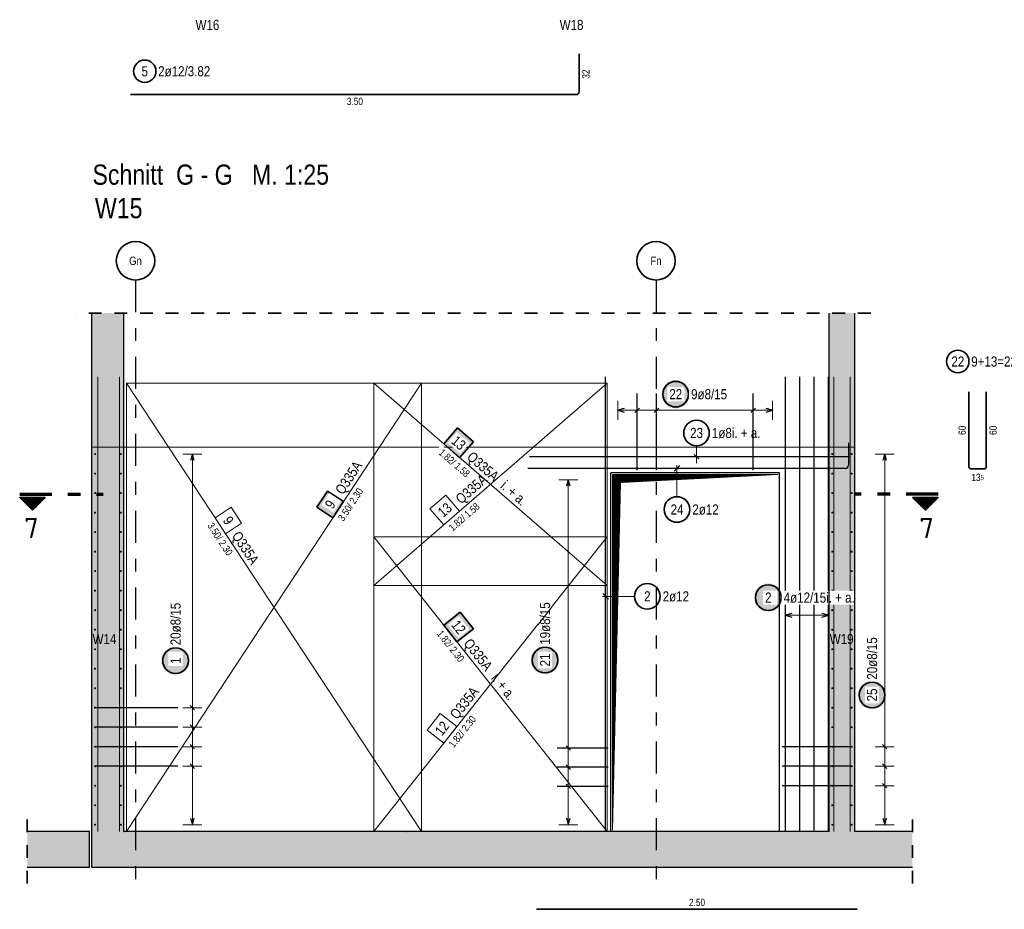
# Model space of a CAD drawing. Header units: millimetres. Extents: x -12.7 to 49.1, y -8.7 to 26.3.
# Tile 14 of 35: x 13.1 to 20.7, y 6 to 12.9. Entities that reach past the tile are written whole.
import ezdxf
from ezdxf.enums import TextEntityAlignment as Align

# ---------------------------------------------------------------- set-up
doc = ezdxf.new("R2010")
doc.units = ezdxf.units.MM
doc.linetypes.add('DASHDOTX2', pattern=[2, 1, -0.5, 0, -0.5])
doc.linetypes.add('HIDDEN', pattern=[0.375, 0.25, -0.125])
doc.layers.add('nplo Bewehrung', color=7, linetype='Continuous', lineweight=20)
doc.styles.add('Arial Narrow', font='ARIALN.TTF')
doc.styles.add('isocp', font='isocp', dxfattribs={"width": 1.1})
doc.linetypes.add('STRAKON_Linetype_13', pattern='A,15,[130,ltypeshp.shx,S=1.875,R=-30,X=0,Y=0],-1.875,[130,ltypeshp.shx,S=1.875,R=-30,X=0,Y=0]', length=16.875)
pattern_1 = [(270, (0, 0), (0.01, -2e-18), [])]

msp = doc.modelspace()

# ---------------------------------------------------------------- hatches: boundary and pattern name
at = {"lineweight": 13, "true_color": 0xd7ffd7}
for points in [[(13.8712, 9.5759), (13.8712, 10.6229), (13.6212, 10.6229), (13.6212, 9.5759)], [(19.3712, 9.5759), (19.5712, 9.5759), (19.5712, 10.6229), (19.3712, 10.6229)], [(13.6212, 6.5759), (13.8712, 6.5759), (13.8712, 9.5759), (13.6212, 9.5759)], [(19.3712, 6.5759), (19.5712, 6.5759), (19.5712, 9.5759), (19.3712, 9.5759)], [(13.6012, 6.2959), (13.6012, 6.5759), (13.1163, 6.5759), (13.1163, 6.2959)], [(13.6212, 6.2959), (16.0712, 6.2959), (16.0712, 6.5759), (13.6212, 6.5759)], [(16.0712, 6.2959), (20.0206, 6.2959), (20.0206, 6.5759), (16.0712, 6.5759)]]:
    msp.add_hatch(color=254, dxfattribs=at).paths.add_polyline_path(points)
at = {"lineweight": 25, "true_color": 0xffffff}
for points in [[(18.2846, 9.9897), (18.2846, 9.9935), (18.2844, 9.9974), (18.284, 10.0012), (18.2835, 10.005), (18.2829, 10.0088), (18.2822, 10.0126), (18.2814, 10.0163), (18.2804, 10.02), (18.2792, 10.0237), (18.278, 10.0273), (18.2766, 10.0309), (18.2751, 10.0344), (18.2735, 10.0379), (18.2717, 10.0413), (18.2699, 10.0447), (18.2679, 10.048), (18.2658, 10.0512), (18.2636, 10.0544), (18.2613, 10.0574), (18.2589, 10.0604), (18.2564, 10.0633), (18.2537, 10.0661), (18.251, 10.0688), (18.2482, 10.0714), (18.2453, 10.074), (18.2423, 10.0764), (18.2393, 10.0787), (18.2361, 10.0809), (18.2329, 10.083), (18.2296, 10.085), (18.2263, 10.0868), (18.2228, 10.0886), (18.2194, 10.0902), (18.2158, 10.0917), (18.2122, 10.0931), (18.2086, 10.0943), (18.2049, 10.0954), (18.2012, 10.0964), (18.1975, 10.0973), (18.1937, 10.098), (18.1899, 10.0986), (18.1861, 10.0991), (18.1823, 10.0994), (18.1785, 10.0996), (18.1746, 10.0997), (18.1708, 10.0996), (18.1669, 10.0994), (18.1631, 10.0991), (18.1593, 10.0986), (18.1555, 10.098), (18.1517, 10.0973), (18.148, 10.0964), (18.1443, 10.0954), (18.1406, 10.0943), (18.137, 10.0931), (18.1334, 10.0917), (18.1299, 10.0902), (18.1264, 10.0886), (18.123, 10.0868), (18.1196, 10.085), (18.1163, 10.083), (18.1131, 10.0809), (18.11, 10.0787), (18.1069, 10.0764), (18.1039, 10.074), (18.101, 10.0714), (18.0982, 10.0688), (18.0955, 10.0661), (18.0929, 10.0633), (18.0904, 10.0604), (18.0879, 10.0574), (18.0856, 10.0544), (18.0834, 10.0512), (18.0813, 10.048), (18.0794, 10.0447), (18.0775, 10.0413), (18.0758, 10.0379), (18.0741, 10.0344), (18.0726, 10.0309), (18.0713, 10.0273), (18.07, 10.0237), (18.0689, 10.02), (18.0679, 10.0163), (18.067, 10.0126), (18.0663, 10.0088), (18.0657, 10.005), (18.0652, 10.0012), (18.0649, 9.9974), (18.0647, 9.9935), (18.0646, 9.9897), (18.0647, 9.9859), (18.0649, 9.982), (18.0652, 9.9782), (18.0657, 9.9744), (18.0663, 9.9706), (18.067, 9.9668), (18.0679, 9.9631), (18.0689, 9.9594), (18.07, 9.9557), (18.0713, 9.9521), (18.0726, 9.9485), (18.0741, 9.945), (18.0758, 9.9415), (18.0775, 9.9381), (18.0794, 9.9347), (18.0813, 9.9314), (18.0834, 9.9282), (18.0856, 9.925), (18.0879, 9.922), (18.0904, 9.919), (18.0929, 9.9161), (18.0955, 9.9133), (18.0982, 9.9106), (18.101, 9.908), (18.1039, 9.9054), (18.1069, 9.903), (18.11, 9.9007), (18.1131, 9.8985), (18.1163, 9.8964), (18.1196, 9.8944), (18.123, 9.8926), (18.1264, 9.8908), (18.1299, 9.8892), (18.1334, 9.8877), (18.137, 9.8863), (18.1406, 9.8851), (18.1443, 9.884), (18.148, 9.883), (18.1517, 9.8821), (18.1555, 9.8814), (18.1593, 9.8808), (18.1631, 9.8803), (18.1669, 9.88), (18.1708, 9.8798), (18.1746, 9.8797), (18.1785, 9.8798), (18.1823, 9.88), (18.1861, 9.8803), (18.1899, 9.8808), (18.1937, 9.8814), (18.1975, 9.8821), (18.2012, 9.883), (18.2049, 9.884), (18.2086, 9.8851), (18.2122, 9.8863), (18.2158, 9.8877), (18.2194, 9.8892), (18.2228, 9.8908), (18.2263, 9.8926), (18.2296, 9.8944), (18.2329, 9.8964), (18.2361, 9.8985), (18.2393, 9.9007), (18.2423, 9.903), (18.2453, 9.9054), (18.2482, 9.908), (18.251, 9.9106), (18.2537, 9.9133), (18.2564, 9.9161), (18.2589, 9.919), (18.2613, 9.922), (18.2636, 9.925), (18.2658, 9.9282), (18.2679, 9.9314), (18.2699, 9.9347), (18.2717, 9.9381), (18.2735, 9.9415), (18.2751, 9.945), (18.2766, 9.9485), (18.278, 9.9521), (18.2792, 9.9557), (18.2804, 9.9594), (18.2814, 9.9631), (18.2822, 9.9668), (18.2829, 9.9706), (18.2835, 9.9744), (18.284, 9.9782), (18.2844, 9.982)], [(16.5975, 9.6184), (16.4729, 9.7265), (16.3648, 9.6019), (16.4894, 9.4938)], [(19.0068, 8.4025), (19.0067, 8.4063), (19.0065, 8.4102), (19.0062, 8.414), (19.0057, 8.4178), (19.0051, 8.4216), (19.0044, 8.4253), (19.0035, 8.4291), (19.0025, 8.4328), (19.0014, 8.4365), (19.0001, 8.4401), (18.9988, 8.4437), (18.9973, 8.4472), (18.9956, 8.4507), (18.9939, 8.4541), (18.992, 8.4575), (18.9901, 8.4608), (18.988, 8.464), (18.9858, 8.4671), (18.9835, 8.4702), (18.981, 8.4732), (18.9785, 8.4761), (18.9759, 8.4789), (18.9732, 8.4816), (18.9704, 8.4842), (18.9675, 8.4867), (18.9645, 8.4892), (18.9614, 8.4915), (18.9583, 8.4937), (18.9551, 8.4958), (18.9518, 8.4977), (18.9484, 8.4996), (18.945, 8.5013), (18.9415, 8.503), (18.938, 8.5045), (18.9344, 8.5058), (18.9308, 8.5071), (18.9271, 8.5082), (18.9234, 8.5092), (18.9196, 8.5101), (18.9159, 8.5108), (18.9121, 8.5114), (18.9083, 8.5119), (18.9044, 8.5122), (18.9006, 8.5124), (18.8968, 8.5125), (18.8929, 8.5124), (18.8891, 8.5122), (18.8853, 8.5119), (18.8815, 8.5114), (18.8777, 8.5108), (18.8739, 8.5101), (18.8702, 8.5092), (18.8665, 8.5082), (18.8628, 8.5071), (18.8592, 8.5058), (18.8556, 8.5045), (18.852, 8.503), (18.8486, 8.5013), (18.8451, 8.4996), (18.8418, 8.4977), (18.8385, 8.4958), (18.8353, 8.4937), (18.8321, 8.4915), (18.8291, 8.4892), (18.8261, 8.4867), (18.8232, 8.4842), (18.8204, 8.4816), (18.8176, 8.4789), (18.815, 8.4761), (18.8125, 8.4732), (18.8101, 8.4702), (18.8078, 8.4671), (18.8056, 8.464), (18.8035, 8.4608), (18.8015, 8.4575), (18.7997, 8.4541), (18.7979, 8.4507), (18.7963, 8.4472), (18.7948, 8.4437), (18.7934, 8.4401), (18.7922, 8.4365), (18.791, 8.4328), (18.79, 8.4291), (18.7892, 8.4253), (18.7884, 8.4216), (18.7878, 8.4178), (18.7874, 8.414), (18.787, 8.4102), (18.7868, 8.4063), (18.7868, 8.4025), (18.7868, 8.3986), (18.787, 8.3948), (18.7874, 8.391), (18.7878, 8.3872), (18.7884, 8.3834), (18.7892, 8.3796), (18.79, 8.3759), (18.791, 8.3722), (18.7922, 8.3685), (18.7934, 8.3649), (18.7948, 8.3613), (18.7963, 8.3577), (18.7979, 8.3543), (18.7997, 8.3508), (18.8015, 8.3475), (18.8035, 8.3442), (18.8056, 8.341), (18.8078, 8.3378), (18.8101, 8.3348), (18.8125, 8.3318), (18.815, 8.3289), (18.8176, 8.3261), (18.8204, 8.3233), (18.8232, 8.3207), (18.8261, 8.3182), (18.8291, 8.3158), (18.8321, 8.3135), (18.8353, 8.3113), (18.8385, 8.3092), (18.8418, 8.3072), (18.8451, 8.3054), (18.8486, 8.3036), (18.852, 8.302), (18.8556, 8.3005), (18.8592, 8.2991), (18.8628, 8.2979), (18.8665, 8.2967), (18.8702, 8.2957), (18.8739, 8.2949), (18.8777, 8.2941), (18.8815, 8.2935), (18.8853, 8.2931), (18.8891, 8.2927), (18.8929, 8.2925), (18.8968, 8.2925), (18.9006, 8.2925), (18.9044, 8.2927), (18.9083, 8.2931), (18.9121, 8.2935), (18.9159, 8.2941), (18.9196, 8.2949), (18.9234, 8.2957), (18.9271, 8.2967), (18.9308, 8.2979), (18.9344, 8.2991), (18.938, 8.3005), (18.9415, 8.302), (18.945, 8.3036), (18.9484, 8.3054), (18.9518, 8.3072), (18.9551, 8.3092), (18.9583, 8.3113), (18.9614, 8.3135), (18.9645, 8.3158), (18.9675, 8.3182), (18.9704, 8.3207), (18.9732, 8.3233), (18.9759, 8.3261), (18.9785, 8.3289), (18.981, 8.3318), (18.9835, 8.3348), (18.9858, 8.3378), (18.988, 8.341), (18.9901, 8.3442), (18.992, 8.3475), (18.9939, 8.3508), (18.9956, 8.3543), (18.9973, 8.3577), (18.9988, 8.3613), (19.0001, 8.3649), (19.0014, 8.3685), (19.0025, 8.3722), (19.0035, 8.3759), (19.0044, 8.3796), (19.0051, 8.3834), (19.0057, 8.3872), (19.0062, 8.391), (19.0065, 8.3948)], [(14.3835, 7.9104), (14.3834, 7.9143), (14.3832, 7.9181), (14.3829, 7.9219), (14.3824, 7.9257), (14.3818, 7.9295), (14.3811, 7.9333), (14.3802, 7.937), (14.3792, 7.9407), (14.3781, 7.9444), (14.3768, 7.9481), (14.3755, 7.9516), (14.374, 7.9552), (14.3723, 7.9586), (14.3706, 7.9621), (14.3687, 7.9654), (14.3667, 7.9687), (14.3647, 7.9719), (14.3625, 7.9751), (14.3601, 7.9782), (14.3577, 7.9811), (14.3552, 7.984), (14.3526, 7.9868), (14.3499, 7.9896), (14.3471, 7.9922), (14.3442, 7.9947), (14.3412, 7.9971), (14.3381, 7.9994), (14.335, 8.0016), (14.3318, 8.0037), (14.3285, 8.0057), (14.3251, 8.0076), (14.3217, 8.0093), (14.3182, 8.0109), (14.3147, 8.0124), (14.3111, 8.0138), (14.3075, 8.015), (14.3038, 8.0162), (14.3001, 8.0172), (14.2963, 8.018), (14.2926, 8.0188), (14.2888, 8.0194), (14.285, 8.0198), (14.2811, 8.0202), (14.2773, 8.0204), (14.2735, 8.0204), (14.2696, 8.0204), (14.2658, 8.0202), (14.262, 8.0198), (14.2582, 8.0194), (14.2544, 8.0188), (14.2506, 8.018), (14.2469, 8.0172), (14.2431, 8.0162), (14.2395, 8.015), (14.2358, 8.0138), (14.2323, 8.0124), (14.2287, 8.0109), (14.2252, 8.0093), (14.2218, 8.0076), (14.2185, 8.0057), (14.2152, 8.0037), (14.212, 8.0016), (14.2088, 7.9994), (14.2057, 7.9971), (14.2028, 7.9947), (14.1999, 7.9922), (14.197, 7.9896), (14.1943, 7.9868), (14.1917, 7.984), (14.1892, 7.9811), (14.1868, 7.9782), (14.1845, 7.9751), (14.1823, 7.9719), (14.1802, 7.9687), (14.1782, 7.9654), (14.1763, 7.9621), (14.1746, 7.9586), (14.173, 7.9552), (14.1715, 7.9516), (14.1701, 7.9481), (14.1688, 7.9444), (14.1677, 7.9407), (14.1667, 7.937), (14.1659, 7.9333), (14.1651, 7.9295), (14.1645, 7.9257), (14.1641, 7.9219), (14.1637, 7.9181), (14.1635, 7.9143), (14.1635, 7.9104), (14.1635, 7.9066), (14.1637, 7.9028), (14.1641, 7.8989), (14.1645, 7.8951), (14.1651, 7.8913), (14.1659, 7.8876), (14.1667, 7.8838), (14.1677, 7.8801), (14.1688, 7.8764), (14.1701, 7.8728), (14.1715, 7.8692), (14.173, 7.8657), (14.1746, 7.8622), (14.1763, 7.8588), (14.1782, 7.8554), (14.1802, 7.8521), (14.1823, 7.8489), (14.1845, 7.8458), (14.1868, 7.8427), (14.1892, 7.8397), (14.1917, 7.8368), (14.1943, 7.834), (14.197, 7.8313), (14.1999, 7.8287), (14.2028, 7.8262), (14.2057, 7.8237), (14.2088, 7.8214), (14.212, 7.8192), (14.2152, 7.8171), (14.2185, 7.8152), (14.2218, 7.8133), (14.2252, 7.8116), (14.2287, 7.8099), (14.2323, 7.8084), (14.2358, 7.8071), (14.2395, 7.8058), (14.2431, 7.8047), (14.2469, 7.8037), (14.2506, 7.8028), (14.2544, 7.8021), (14.2582, 7.8015), (14.262, 7.801), (14.2658, 7.8007), (14.2696, 7.8005), (14.2735, 7.8004), (14.2773, 7.8005), (14.2811, 7.8007), (14.285, 7.801), (14.2888, 7.8015), (14.2926, 7.8021), (14.2963, 7.8028), (14.3001, 7.8037), (14.3038, 7.8047), (14.3075, 7.8058), (14.3111, 7.8071), (14.3147, 7.8084), (14.3182, 7.8099), (14.3217, 7.8116), (14.3251, 7.8133), (14.3285, 7.8152), (14.3318, 7.8171), (14.335, 7.8192), (14.3381, 7.8214), (14.3412, 7.8237), (14.3442, 7.8262), (14.3471, 7.8287), (14.3499, 7.8313), (14.3526, 7.834), (14.3552, 7.8368), (14.3577, 7.8397), (14.3601, 7.8427), (14.3625, 7.8458), (14.3647, 7.8489), (14.3667, 7.8521), (14.3687, 7.8554), (14.3706, 7.8588), (14.3723, 7.8622), (14.374, 7.8657), (14.3755, 7.8692), (14.3768, 7.8728), (14.3781, 7.8764), (14.3792, 7.8801), (14.3802, 7.8838), (14.3811, 7.8876), (14.3818, 7.8913), (14.3824, 7.8951), (14.3829, 7.8989), (14.3832, 7.9028)], [(17.2656, 7.9146), (17.2655, 7.9185), (17.2653, 7.9223), (17.265, 7.9261), (17.2645, 7.9299), (17.2639, 7.9337), (17.2632, 7.9375), (17.2623, 7.9412), (17.2613, 7.9449), (17.2602, 7.9486), (17.2589, 7.9522), (17.2575, 7.9558), (17.256, 7.9594), (17.2544, 7.9628), (17.2527, 7.9663), (17.2508, 7.9696), (17.2488, 7.9729), (17.2467, 7.9761), (17.2445, 7.9793), (17.2422, 7.9823), (17.2398, 7.9853), (17.2373, 7.9882), (17.2347, 7.991), (17.232, 7.9938), (17.2292, 7.9964), (17.2263, 7.9989), (17.2233, 8.0013), (17.2202, 8.0036), (17.2171, 8.0058), (17.2138, 8.0079), (17.2106, 8.0099), (17.2072, 8.0117), (17.2038, 8.0135), (17.2003, 8.0151), (17.1968, 8.0166), (17.1932, 8.018), (17.1895, 8.0192), (17.1859, 8.0204), (17.1822, 8.0214), (17.1784, 8.0222), (17.1747, 8.023), (17.1709, 8.0236), (17.1671, 8.024), (17.1632, 8.0244), (17.1594, 8.0246), (17.1556, 8.0246), (17.1517, 8.0246), (17.1479, 8.0244), (17.1441, 8.024), (17.1402, 8.0236), (17.1365, 8.023), (17.1327, 8.0222), (17.1289, 8.0214), (17.1252, 8.0204), (17.1216, 8.0192), (17.1179, 8.018), (17.1143, 8.0166), (17.1108, 8.0151), (17.1073, 8.0135), (17.1039, 8.0117), (17.1006, 8.0099), (17.0973, 8.0079), (17.094, 8.0058), (17.0909, 8.0036), (17.0878, 8.0013), (17.0848, 7.9989), (17.082, 7.9964), (17.0791, 7.9938), (17.0764, 7.991), (17.0738, 7.9882), (17.0713, 7.9853), (17.0689, 7.9823), (17.0666, 7.9793), (17.0644, 7.9761), (17.0623, 7.9729), (17.0603, 7.9696), (17.0584, 7.9663), (17.0567, 7.9628), (17.0551, 7.9594), (17.0536, 7.9558), (17.0522, 7.9522), (17.0509, 7.9486), (17.0498, 7.9449), (17.0488, 7.9412), (17.048, 7.9375), (17.0472, 7.9337), (17.0466, 7.9299), (17.0462, 7.9261), (17.0458, 7.9223), (17.0456, 7.9185), (17.0456, 7.9146), (17.0456, 7.9108), (17.0458, 7.907), (17.0462, 7.9031), (17.0466, 7.8993), (17.0472, 7.8955), (17.048, 7.8918), (17.0488, 7.888), (17.0498, 7.8843), (17.0509, 7.8806), (17.0522, 7.877), (17.0536, 7.8734), (17.0551, 7.8699), (17.0567, 7.8664), (17.0584, 7.863), (17.0603, 7.8596), (17.0623, 7.8563), (17.0644, 7.8531), (17.0666, 7.85), (17.0689, 7.8469), (17.0713, 7.8439), (17.0738, 7.841), (17.0764, 7.8382), (17.0791, 7.8355), (17.082, 7.8329), (17.0848, 7.8304), (17.0878, 7.8279), (17.0909, 7.8256), (17.094, 7.8234), (17.0973, 7.8213), (17.1006, 7.8194), (17.1039, 7.8175), (17.1073, 7.8158), (17.1108, 7.8141), (17.1143, 7.8126), (17.1179, 7.8113), (17.1216, 7.81), (17.1252, 7.8089), (17.1289, 7.8079), (17.1327, 7.807), (17.1365, 7.8063), (17.1402, 7.8057), (17.1441, 7.8052), (17.1479, 7.8049), (17.1517, 7.8047), (17.1556, 7.8046), (17.1594, 7.8047), (17.1632, 7.8049), (17.1671, 7.8052), (17.1709, 7.8057), (17.1747, 7.8063), (17.1784, 7.807), (17.1822, 7.8079), (17.1859, 7.8089), (17.1895, 7.81), (17.1932, 7.8113), (17.1968, 7.8126), (17.2003, 7.8141), (17.2038, 7.8158), (17.2072, 7.8175), (17.2106, 7.8194), (17.2138, 7.8213), (17.2171, 7.8234), (17.2202, 7.8256), (17.2233, 7.8279), (17.2263, 7.8304), (17.2292, 7.8329), (17.232, 7.8355), (17.2347, 7.8382), (17.2373, 7.841), (17.2398, 7.8439), (17.2422, 7.8469), (17.2445, 7.85), (17.2467, 7.8531), (17.2488, 7.8563), (17.2508, 7.8596), (17.2527, 7.863), (17.2544, 7.8664), (17.256, 7.8699), (17.2575, 7.8734), (17.2589, 7.877), (17.2602, 7.8806), (17.2613, 7.8843), (17.2623, 7.888), (17.2632, 7.8918), (17.2639, 7.8955), (17.2645, 7.8993), (17.265, 7.9031), (17.2653, 7.907)], [(19.8162, 7.6418), (19.8161, 7.6456), (19.8159, 7.6495), (19.8156, 7.6533), (19.8151, 7.6571), (19.8145, 7.6609), (19.8138, 7.6647), (19.8129, 7.6684), (19.812, 7.6721), (19.8108, 7.6758), (19.8096, 7.6794), (19.8082, 7.683), (19.8067, 7.6865), (19.8051, 7.69), (19.8033, 7.6934), (19.8015, 7.6968), (19.7995, 7.7001), (19.7974, 7.7033), (19.7952, 7.7064), (19.7929, 7.7095), (19.7905, 7.7125), (19.788, 7.7154), (19.7853, 7.7182), (19.7826, 7.7209), (19.7798, 7.7235), (19.7769, 7.726), (19.7739, 7.7285), (19.7709, 7.7308), (19.7677, 7.733), (19.7645, 7.7351), (19.7612, 7.737), (19.7579, 7.7389), (19.7544, 7.7406), (19.751, 7.7423), (19.7474, 7.7438), (19.7438, 7.7451), (19.7402, 7.7464), (19.7365, 7.7475), (19.7328, 7.7485), (19.7291, 7.7494), (19.7253, 7.7501), (19.7215, 7.7507), (19.7177, 7.7512), (19.7139, 7.7515), (19.7101, 7.7517), (19.7062, 7.7518), (19.7024, 7.7517), (19.6985, 7.7515), (19.6947, 7.7512), (19.6909, 7.7507), (19.6871, 7.7501), (19.6833, 7.7494), (19.6796, 7.7485), (19.6759, 7.7475), (19.6722, 7.7464), (19.6686, 7.7451), (19.665, 7.7438), (19.6615, 7.7423), (19.658, 7.7406), (19.6546, 7.7389), (19.6512, 7.737), (19.6479, 7.7351), (19.6447, 7.733), (19.6416, 7.7308), (19.6385, 7.7285), (19.6355, 7.726), (19.6326, 7.7235), (19.6298, 7.7209), (19.6271, 7.7182), (19.6245, 7.7154), (19.6219, 7.7125), (19.6195, 7.7095), (19.6172, 7.7064), (19.615, 7.7033), (19.6129, 7.7001), (19.611, 7.6968), (19.6091, 7.6934), (19.6073, 7.69), (19.6057, 7.6865), (19.6042, 7.683), (19.6028, 7.6794), (19.6016, 7.6758), (19.6005, 7.6721), (19.5995, 7.6684), (19.5986, 7.6647), (19.5979, 7.6609), (19.5973, 7.6571), (19.5968, 7.6533), (19.5965, 7.6495), (19.5963, 7.6456), (19.5962, 7.6418), (19.5963, 7.6379), (19.5965, 7.6341), (19.5968, 7.6303), (19.5973, 7.6265), (19.5979, 7.6227), (19.5986, 7.6189), (19.5995, 7.6152), (19.6005, 7.6115), (19.6016, 7.6078), (19.6028, 7.6042), (19.6042, 7.6006), (19.6057, 7.597), (19.6073, 7.5936), (19.6091, 7.5901), (19.611, 7.5868), (19.6129, 7.5835), (19.615, 7.5803), (19.6172, 7.5771), (19.6195, 7.5741), (19.6219, 7.5711), (19.6245, 7.5682), (19.6271, 7.5654), (19.6298, 7.5627), (19.6326, 7.56), (19.6355, 7.5575), (19.6385, 7.5551), (19.6416, 7.5528), (19.6447, 7.5506), (19.6479, 7.5485), (19.6512, 7.5465), (19.6546, 7.5447), (19.658, 7.5429), (19.6615, 7.5413), (19.665, 7.5398), (19.6686, 7.5384), (19.6722, 7.5372), (19.6759, 7.536), (19.6796, 7.535), (19.6833, 7.5342), (19.6871, 7.5335), (19.6909, 7.5329), (19.6947, 7.5324), (19.6985, 7.532), (19.7024, 7.5318), (19.7062, 7.5318), (19.7101, 7.5318), (19.7139, 7.532), (19.7177, 7.5324), (19.7215, 7.5329), (19.7253, 7.5335), (19.7291, 7.5342), (19.7328, 7.535), (19.7365, 7.536), (19.7402, 7.5372), (19.7438, 7.5384), (19.7474, 7.5398), (19.751, 7.5413), (19.7544, 7.5429), (19.7579, 7.5447), (19.7612, 7.5465), (19.7645, 7.5485), (19.7677, 7.5506), (19.7709, 7.5528), (19.7739, 7.5551), (19.7769, 7.5575), (19.7798, 7.56), (19.7826, 7.5627), (19.7853, 7.5654), (19.788, 7.5682), (19.7905, 7.5711), (19.7929, 7.5741), (19.7952, 7.5771), (19.7974, 7.5803), (19.7995, 7.5835), (19.8015, 7.5868), (19.8033, 7.5901), (19.8051, 7.5936), (19.8067, 7.597), (19.8082, 7.6006), (19.8096, 7.6042), (19.8108, 7.6078), (19.812, 7.6115), (19.8129, 7.6152), (19.8138, 7.6189), (19.8145, 7.6227), (19.8151, 7.6265), (19.8156, 7.6303), (19.8159, 7.6341)]]:
    msp.add_hatch(color=7, dxfattribs=at).paths.add_polyline_path(points)
at = {"lineweight": 13}
h = msp.add_hatch(dxfattribs=at)
h.set_pattern_fill('Mau', color=6, scale=0.01, angle=45, style=0, pattern_type=2)
h.set_pattern_definition([(45, (0, 0), (-0.00183847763, 0.00183847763), [])])
h.paths.add_polyline_path([(17.6813, 6.5884), (17.7438, 9.3009), (18.9713, 9.3634), (17.6813, 9.3634)])
at = {"lineweight": 18, "true_color": 0xffffff}
for points in [[(15.4582, 9.2337), (15.3758, 9.1083), (15.5012, 9.0259), (15.5836, 9.1513)], [(16.5966, 8.1589), (16.4942, 8.2883), (16.3648, 8.1859), (16.4672, 8.0565)]]:
    msp.add_hatch(color=7, dxfattribs=at).paths.add_polyline_path(points)
at = {"lineweight": 50}
h = msp.add_hatch(dxfattribs=at)
h.set_pattern_fill('Mau', color=4, scale=0.01, angle=270, style=0, pattern_type=2)
h.set_pattern_definition(pattern_1)
h.paths.add_polyline_path([(13.2577, 9.1844), (13.0577, 9.1844), (13.1577, 9.0844)])
h = msp.add_hatch(dxfattribs=at)
h.set_pattern_fill('Mau', color=4, scale=0.01, angle=270, style=0, pattern_type=2)
h.set_pattern_definition(pattern_1)
h.paths.add_polyline_path([(20.0224, 9.1844), (20.1224, 9.0844), (20.2224, 9.1844)])

# ---------------------------------------------------------------- linework, layer by layer
at = {"color": 2, "linetype": 'Continuous', "lineweight": 35}
for p, q in [((17.4216, 12.6457), (17.4216, 12.3517)), ((17.3976, 12.3277), (13.9216, 12.3277)), ((20.4621, 10.007), (20.4621, 9.423)), ((20.5971, 9.423), (20.5971, 10.007)), ((16.4729, 9.7265), (16.3648, 9.6019)), ((16.5975, 9.6184), (16.4729, 9.7265)), ((16.3648, 9.6019), (16.4894, 9.4938)), ((16.4894, 9.4938), (16.5975, 9.6184)), ((20.4781, 9.407), (20.5811, 9.407)), ((15.4582, 9.2337), (15.3758, 9.1083)), ((15.5836, 9.1513), (15.4582, 9.2337)), ((13.0577, 9.1844), (13.2577, 9.1844)), ((13.0577, 9.1844), (13.1577, 9.0844)), ((13.1577, 9.0844), (13.2577, 9.1844)), ((15.5012, 9.0259), (15.5836, 9.1513)), ((20.2224, 9.1844), (20.0224, 9.1844)), ((20.1224, 9.0844), (20.0224, 9.1844)), ((20.2224, 9.1844), (20.1224, 9.0844)), ((15.3758, 9.1083), (15.5012, 9.0259)), ((16.4942, 8.2883), (16.3648, 8.1859)), ((16.5966, 8.1589), (16.4942, 8.2883)), ((16.3648, 8.1859), (16.4672, 8.0565)), ((16.4672, 8.0565), (16.5966, 8.1589)), ((17.0903, 5.9709), (19.5903, 5.9709))]:
    msp.add_line(p, q, dxfattribs=at)
at = {"color": 3, "linetype": 'DASHDOTX2', "lineweight": 25, "ltscale": 0.25}
for p, q in [((13.9612, 10.8804), (13.9612, 6.19)), ((18.0212, 10.8804), (18.0212, 6.19))]:
    msp.add_line(p, q, dxfattribs=at)
at = {"color": 2, "linetype": 'HIDDEN', "lineweight": 35, "ltscale": 0.25}
for p, q in [((19.4962, 10.6229), (13.4962, 10.6229)), ((19.6962, 10.6229), (19.2462, 10.6229)), ((13.1163, 6.1709), (13.1163, 6.7009)), ((20.0206, 6.1709), (20.0206, 6.7009))]:
    msp.add_line(p, q, dxfattribs=at)
at = {"color": 3, "linetype": 'Continuous', "lineweight": 25}
for p, q in [((13.6212, 9.5759), (13.6212, 10.6229)), ((13.8712, 9.5759), (13.8712, 10.6229)), ((19.3712, 9.5759), (19.3712, 10.6229)), ((19.5712, 9.5759), (19.5712, 10.6229)), ((17.6278, 6.5759), (17.6278, 10.1259)), ((19.0298, 6.5759), (19.0298, 10.1259)), ((19.1416, 6.5759), (19.1416, 10.1259)), ((19.2534, 6.5759), (19.2534, 10.1259)), ((19.3652, 6.5759), (19.3652, 10.1259)), ((17.8736, 9.3959), (17.8736, 9.9959)), ((18.0245, 9.3959), (18.0245, 9.9959)), ((18.7789, 9.3959), (18.7789, 9.9959)), ((17.7728, 9.8774), (17.7228, 9.864)), ((17.7228, 9.864), (17.7728, 9.8506)), ((17.8913, 9.8817), (17.856, 9.8463)), ((18.0422, 9.8817), (18.0068, 9.8463)), ((18.7966, 9.8817), (18.7612, 9.8463)), ((18.9298, 9.864), (18.8798, 9.8774)), ((18.8798, 9.8506), (18.9298, 9.864)), ((19.5212, 9.6109), (19.5212, 9.4349)), ((13.6212, 6.5759), (13.6212, 9.5759)), ((13.8712, 6.5759), (13.8712, 9.5759)), ((14.4046, 9.5219), (14.3912, 9.4719)), ((14.418, 9.4719), (14.4046, 9.5219)), ((17.0332, 9.5025), (19.5332, 9.5025)), ((18.3192, 9.5202), (18.3545, 9.4848)), ((19.8046, 9.5219), (19.7912, 9.4719)), ((19.818, 9.4719), (19.8046, 9.5219)), ((19.4972, 9.4109), (17.0212, 9.4109)), ((18.9838, 9.3759), (17.6688, 9.3759)), ((17.6688, 6.5759), (17.6688, 9.3759)), ((18.2065, 9.433), (18.1623, 9.3888)), ((17.3369, 9.3219), (17.3235, 9.2719)), ((17.3503, 9.2719), (17.3369, 9.3219)), ((17.6057, 8.4343), (17.6499, 8.3901)), ((19.0798, 8.2774), (19.0298, 8.264)), ((19.0298, 8.264), (19.0798, 8.2506)), ((19.3652, 8.264), (19.3152, 8.2774)), ((19.3152, 8.2506), (19.3652, 8.264)), ((14.2912, 7.5432), (13.6412, 7.5432)), ((14.3869, 7.5609), (14.4223, 7.5255)), ((14.2912, 7.391), (13.6412, 7.391)), ((14.3869, 7.4087), (14.4223, 7.3733)), ((14.2912, 7.2388), (13.6412, 7.2388)), ((14.3869, 7.2565), (14.4223, 7.2211)), ((17.6488, 7.2282), (17.2488, 7.2282)), ((17.3192, 7.2458), (17.3545, 7.2105)), ((19.5512, 7.2388), (19.0038, 7.2388)), ((19.7869, 7.2565), (19.8223, 7.2211)), ((14.2912, 7.0866), (13.6412, 7.0866)), ((14.3869, 7.1042), (14.4223, 7.0689)), ((17.6488, 7.0786), (17.2488, 7.0786)), ((17.3192, 7.0963), (17.3545, 7.0609)), ((19.5512, 7.0866), (19.0038, 7.0866)), ((19.7869, 7.1042), (19.8223, 7.0689)), ((17.6488, 6.929), (17.2488, 6.929)), ((17.3192, 6.9467), (17.3545, 6.9114)), ((19.5512, 6.9344), (19.0038, 6.9344)), ((19.7869, 6.952), (19.8223, 6.9167)), ((14.3912, 6.6799), (14.4046, 6.6299)), ((14.4046, 6.6299), (14.418, 6.6799)), ((17.3235, 6.6799), (17.3369, 6.6299)), ((17.3369, 6.6299), (17.3503, 6.6799)), ((19.7912, 6.6799), (19.8046, 6.6299)), ((19.8046, 6.6299), (19.818, 6.6799)), ((13.6012, 6.5759), (13.1163, 6.5759)), ((13.6012, 6.2959), (13.6012, 6.5759)), ((13.6212, 6.2959), (13.6212, 6.5759)), ((16.0712, 6.5759), (13.8712, 6.5759)), ((19.3712, 6.5759), (16.0712, 6.5759)), ((20.0206, 6.5759), (19.5712, 6.5759)), ((13.6012, 6.2959), (13.1163, 6.2959)), ((16.0712, 6.2959), (13.6212, 6.2959)), ((20.0206, 6.2959), (16.0712, 6.2959))]:
    msp.add_line(p, q, dxfattribs=at)
at = {"color": 7, "linetype": 'Continuous', "lineweight": 18}
for p, q in [((16.1912, 10.0759), (13.8912, 10.0759)), ((13.8912, 10.0759), (13.8912, 6.5759)), ((16.1912, 10.0759), (13.8912, 6.5759)), ((17.6388, 10.0759), (15.8188, 10.0759)), ((15.8188, 10.0759), (15.8188, 8.4959)), ((15.8188, 10.0759), (17.6388, 8.4959)), ((16.1912, 6.5759), (16.1912, 10.0759)), ((17.6388, 8.4959), (17.6388, 10.0759)), ((15.8188, 8.8759), (15.8188, 6.5759)), ((17.6388, 8.8759), (15.8188, 8.8759)), ((15.8188, 8.8759), (15.8188, 8.8759)), ((17.6388, 6.5759), (17.6388, 8.8759)), ((15.8188, 8.4959), (17.6388, 8.4959)), ((17.6388, 8.4959), (17.6388, 8.4959)), ((13.8912, 6.5759), (16.1912, 6.5759)), ((13.8912, 6.5759), (13.8912, 6.5759)), ((15.8188, 6.5759), (17.6388, 6.5759))]:
    msp.add_line(p, q, dxfattribs=at)
at = {"color": 9, "linetype": 'Continuous', "lineweight": 0}
for p, q in [((16.1912, 10.0759), (13.8912, 10.0759)), ((13.8912, 10.0759), (13.8912, 6.5759)), ((17.6388, 10.0759), (15.8188, 10.0759)), ((15.8188, 10.0759), (15.8188, 8.4959)), ((16.1912, 6.5759), (16.1912, 10.0759)), ((17.6388, 8.4959), (17.6388, 10.0759)), ((15.8188, 6.5759), (15.8188, 9.3759)), ((16.3812, 9.2027), (16.2566, 9.0945)), ((16.4894, 9.0781), (16.3812, 9.2027)), ((14.7065, 9.1083), (14.5812, 9.0259)), ((14.7889, 8.983), (14.7065, 9.1083)), ((16.2566, 9.0945), (16.3648, 8.9699)), ((16.3648, 8.9699), (16.4894, 9.0781)), ((14.5812, 9.0259), (14.6636, 8.9006)), ((14.6636, 8.9006), (14.7889, 8.983)), ((15.8188, 8.8759), (15.8188, 6.5759)), ((17.6388, 8.8759), (15.8188, 8.8759)), ((15.8188, 8.8759), (15.8188, 8.8759)), ((17.6388, 6.5759), (17.6388, 8.8759)), ((15.8188, 8.4959), (17.6388, 8.4959)), ((17.6388, 8.4959), (17.6388, 8.4959)), ((16.3378, 7.4977), (16.2354, 7.3683)), ((16.4672, 7.3953), (16.3378, 7.4977)), ((16.3648, 7.2659), (16.4672, 7.3953)), ((16.2354, 7.3683), (16.3648, 7.2659)), ((13.8912, 6.5759), (16.1912, 6.5759)), ((13.8912, 6.5759), (13.8912, 6.5759)), ((15.8188, 6.5759), (17.6388, 6.5759))]:
    msp.add_line(p, q, dxfattribs=at)
at = {"color": 5, "linetype": 'Continuous', "lineweight": 18}
for p, q in [((17.7228, 9.939), (17.7228, 9.789)), ((17.8736, 9.939), (17.8736, 9.789)), ((18.0245, 9.939), (18.0245, 9.789)), ((18.7789, 9.939), (18.7789, 9.789)), ((18.9298, 9.789), (18.9298, 9.939)), ((17.7228, 9.864), (18.9298, 9.864)), ((18.3369, 9.587), (18.3369, 9.5525)), ((18.3369, 9.4525), (18.3369, 9.5525)), ((14.4796, 9.5219), (14.3296, 9.5219)), ((14.4046, 6.6299), (14.4046, 9.5219)), ((18.2619, 9.5025), (18.4119, 9.5025)), ((19.8796, 9.5219), (19.7296, 9.5219)), ((19.8046, 6.6299), (19.8046, 9.5219)), ((18.1844, 9.1899), (18.1844, 9.4359)), ((17.4119, 9.3219), (17.2619, 9.3219)), ((17.3369, 6.6299), (17.3369, 9.3219)), ((17.8532, 8.4122), (17.6028, 8.4122)), ((19.0298, 8.339), (19.0298, 8.189)), ((19.3652, 8.189), (19.3652, 8.339)), ((19.3652, 8.264), (19.0298, 8.264)), ((14.3296, 7.5432), (14.4796, 7.5432)), ((14.3296, 7.391), (14.4796, 7.391)), ((14.3296, 7.2388), (14.4796, 7.2388)), ((17.2619, 7.2282), (17.4119, 7.2282)), ((19.7296, 7.2388), (19.8796, 7.2388)), ((14.3296, 7.0866), (14.4796, 7.0866)), ((17.2619, 7.0786), (17.4119, 7.0786)), ((19.7296, 7.0866), (19.8796, 7.0866)), ((17.2619, 6.929), (17.4119, 6.929)), ((19.7296, 6.9344), (19.8796, 6.9344)), ((14.3296, 6.6299), (14.4796, 6.6299)), ((17.2619, 6.6299), (17.4119, 6.6299)), ((19.7296, 6.6299), (19.8796, 6.6299))]:
    msp.add_line(p, q, dxfattribs=at)
at = {"color": 6, "linetype": 'STRAKON_Linetype_13', "lineweight": 13, "ltscale": 0.01}
for p, q in [((13.8712, 9.5759), (13.6212, 9.5759)), ((13.8712, 9.5759), (19.3712, 9.5759)), ((19.3712, 9.5759), (19.5712, 9.5759))]:
    msp.add_line(p, q, dxfattribs=at)
at = {"color": 6, "linetype": 'Continuous', "lineweight": 13}
for p, q in [((17.6813, 6.5884), (17.6813, 9.3634)), ((17.6813, 9.3634), (18.9713, 9.3634)), ((17.6813, 6.5884), (17.7438, 9.3009)), ((17.7438, 9.3009), (18.9713, 9.3634))]:
    msp.add_line(p, q, dxfattribs=at)
at = {"color": 1, "linetype": 'DASHDOTX2', "lineweight": 70, "ltscale": 0.25}
for p, q in [((13.0577, 9.2094), (13.7077, 9.2094)), ((20.2224, 9.2094), (19.5724, 9.2094))]:
    msp.add_line(p, q, dxfattribs=at)
at = {"color": 2, "linetype": 'Continuous', "lineweight": 35}
for centre, radius in [((14.0329, 12.5095), 0.0875), ((13.9612, 11.0304), 0.15), ((18.0212, 11.0304), 0.15), ((20.3748, 10.2446), 0.0875), ((18.1746, 9.9897), 0.1), ((18.3369, 9.687), 0.1), ((18.1844, 9.0899), 0.1), ((17.9532, 8.4122), 0.1), ((18.8968, 8.4025), 0.1), ((14.2735, 7.9104), 0.1), ((17.1556, 7.9146), 0.1), ((19.7062, 7.6418), 0.1)]:
    msp.add_circle(centre, radius, dxfattribs=at)
at = {"color": 9, "linetype": 'Continuous', "lineweight": 0}
for centre in [(13.8712, 6.5759), (16.0712, 6.5759), (19.3712, 6.5759), (20.0206, 6.5759), (17.0903, 5.9709)]:
    msp.add_circle(centre, 0.00111, dxfattribs=at)
at = {"color": 2, "linetype": 'Continuous', "lineweight": 35}
for centre, radius, start, end in [((17.3976, 12.3517), 0.024, 270, 0), ((20.4781, 9.423), 0.016, 180, 270), ((20.5811, 9.423), 0.016, 270, 0)]:
    msp.add_arc(centre, radius, start, end, dxfattribs=at)
at = {"color": 3, "linetype": 'Continuous', "lineweight": 25}
msp.add_arc((19.4972, 9.4349), 0.024, 270, 0, dxfattribs=at)
at = {"layer": 'nplo Bewehrung', "color": 9, "linetype": 'Continuous', "lineweight": 0}
for p, q in [((13.6662, 6.5759), (13.6662, 10.1259)), ((13.8362, 6.5759), (13.8362, 10.1259)), ((19.4072, 6.5759), (19.4072, 10.1259)), ((19.5352, 6.5759), (19.5352, 10.1259))]:
    msp.add_line(p, q, dxfattribs=at)
for centre in [(13.6452, 9.5219), (13.6452, 9.5219), (13.8472, 9.5219), (13.8472, 9.5219), (19.3952, 9.5219), (19.3952, 9.5219), (19.5472, 9.5219), (19.5472, 9.5219), (13.6452, 9.3697), (13.6452, 9.3697), (13.8472, 9.3697), (13.8472, 9.3697), (19.3952, 9.3697), (19.3952, 9.3697), (19.5472, 9.3697), (19.5472, 9.3697), (13.6452, 9.2175), (13.6452, 9.2175), (13.8472, 9.2175), (13.8472, 9.2175), (19.3952, 9.2175), (19.3952, 9.2175), (19.5472, 9.2175), (19.5472, 9.2175), (13.6452, 9.0653), (13.6452, 9.0653), (13.8472, 9.0653), (13.8472, 9.0653), (19.3952, 9.0653), (19.3952, 9.0653), (19.5472, 9.0653), (19.5472, 9.0653), (13.6452, 8.9131), (13.6452, 8.9131), (13.8472, 8.9131), (13.8472, 8.9131), (19.3952, 8.9131), (19.3952, 8.9131), (19.5472, 8.9131), (19.5472, 8.9131), (13.6452, 8.7609), (13.6452, 8.7609), (13.8472, 8.7609), (13.8472, 8.7609), (19.3952, 8.7609), (19.3952, 8.7609), (19.5472, 8.7609), (19.5472, 8.7609), (13.6452, 8.6087), (13.6452, 8.6087), (13.8472, 8.6087), (13.8472, 8.6087), (19.3952, 8.6087), (19.3952, 8.6087), (19.5472, 8.6087), (19.5472, 8.6087), (13.6452, 8.4565), (13.6452, 8.4565), (13.8472, 8.4565), (13.8472, 8.4565), (19.3952, 8.4565), (19.3952, 8.4565), (19.5472, 8.4565), (19.5472, 8.4565), (13.6452, 8.3043), (13.6452, 8.3043), (13.8472, 8.3043), (13.8472, 8.3043), (19.3952, 8.3042), (19.3952, 8.3042), (19.5472, 8.3042), (19.5472, 8.3042), (13.6452, 8.152), (13.6452, 8.152), (13.8472, 8.152), (13.8472, 8.152), (19.3952, 8.152), (19.3952, 8.152), (19.5472, 8.152), (19.5472, 8.152), (13.6452, 7.9998), (13.6452, 7.9998), (13.8472, 7.9998), (13.8472, 7.9998), (19.3952, 7.9998), (19.3952, 7.9998), (19.5472, 7.9998), (19.5472, 7.9998), (13.6452, 7.8476), (13.6452, 7.8476), (13.8472, 7.8476), (13.8472, 7.8476), (19.3952, 7.8476), (19.3952, 7.8476), (19.5472, 7.8476), (19.5472, 7.8476), (13.6452, 7.6954), (13.6452, 7.6954), (13.8472, 7.6954), (13.8472, 7.6954), (19.3952, 7.6954), (19.3952, 7.6954), (19.5472, 7.6954), (19.5472, 7.6954), (13.6452, 7.5432), (13.6452, 7.5432), (13.8472, 7.5432), (13.8472, 7.5432), (19.3952, 7.5432), (19.3952, 7.5432), (19.5472, 7.5432), (19.5472, 7.5432), (13.6452, 7.391), (13.6452, 7.391), (13.8472, 7.391), (13.8472, 7.391), (19.3952, 7.391), (19.3952, 7.391), (19.5472, 7.391), (19.5472, 7.391), (13.6452, 7.2388), (13.6452, 7.2388), (13.8472, 7.2388), (13.8472, 7.2388), (19.3952, 7.2388), (19.3952, 7.2388), (19.5472, 7.2388), (19.5472, 7.2388), (13.6452, 7.0866), (13.6452, 7.0866), (13.8472, 7.0866), (13.8472, 7.0866), (19.3952, 7.0866), (19.3952, 7.0866), (19.5472, 7.0866), (19.5472, 7.0866), (13.6452, 6.9344), (13.6452, 6.9344), (13.8472, 6.9344), (13.8472, 6.9344), (19.3952, 6.9344), (19.3952, 6.9344), (19.5472, 6.9344), (19.5472, 6.9344), (13.6452, 6.7822), (13.6452, 6.7822), (13.8472, 6.7822), (13.8472, 6.7822), (19.3952, 6.7821), (19.3952, 6.7821), (19.5472, 6.7821), (19.5472, 6.7821), (13.6452, 6.6299), (13.6452, 6.6299), (13.8472, 6.6299), (13.8472, 6.6299), (19.3952, 6.6299), (19.3952, 6.6299), (19.5472, 6.6299), (19.5472, 6.6299)]:
    msp.add_circle(centre, 0.004, dxfattribs=at)

# ---------------------------------------------------------------- texts
at = {"color": 2, "lineweight": 35, "style": 'Arial Narrow'}
for s, p in [('W16', (14.4294, 12.832)), ('W18', (17.2697, 12.832))]:
    msp.add_text(s, height=0.07875, dxfattribs=at).set_placement(p)
at = {"color": 1, "lineweight": 70, "style": 'Arial Narrow'}
for s, p in [('Schnitt  G - G   M. 1:25', (13.6256, 11.6244)), ('W15', (13.6445, 11.3625))]:
    msp.add_text(s, height=0.1575, dxfattribs=at).set_placement(p)
at = {"color": 3, "lineweight": 25, "style": 'Arial Narrow'}
for s, p in [('Gn', (13.9612, 11.0304)), ('Fn', (18.0212, 11.0304))]:
    msp.add_text(s, height=0.065, dxfattribs=at).set_placement(p, align=Align.MIDDLE_CENTER)
at = {"color": 2, "lineweight": 35, "style": 'isocp', "width": 1.15}
for p in [(13.1486, 8.8662), (20.1315, 8.8662)]:
    msp.add_text('7', height=0.1575, dxfattribs=at).set_placement(p, align=Align.CENTER)
at = {"color": 9, "lineweight": 0, "style": 'Arial Narrow'}
for s, p in [('W14', (13.6261, 8.0399)), ('W19', (19.3762, 8.0399))]:
    msp.add_text(s, height=0.07875, dxfattribs=at).set_placement(p)
at = {"color": 2, "lineweight": 35, "attachment_point": 1, "line_spacing_factor": 0.9, "style": 'Arial Narrow'}
for s, insert, char_height in [('5', (14.008, 12.5489), 0.0788), ('2ø12/3.82', (14.1379, 12.5489), 0.07875), ('22', (20.3252, 10.2839), 0.07875), ('9+13=22ø8/1.34', (20.4798, 10.2839), 0.07875), ('23', (18.2872, 9.7263), 0.07875), ('1ø8i. + a.', (18.4569, 9.7263), 0.07875), ('24', (18.1348, 9.1293), 0.07875), ('2ø12', (18.3044, 9.1293), 0.07875), ('2', (17.9284, 8.4515), 0.0788), ('2ø12', (18.0732, 8.4515), 0.07875)]:
    msp.add_mtext(s, dxfattribs=dict(at, insert=insert, char_height=char_height))
at = {"color": 3, "lineweight": 25, "char_height": 0.05625, "attachment_point": 1, "rotation": 90, "line_spacing_factor": 0.9, "style": 'Arial Narrow'}
for s, insert in [('32', (17.4466, 12.4513)), ('60', (20.3809, 9.6716)), ('60', (20.6221, 9.6716))]:
    msp.add_mtext(s, dxfattribs=dict(at, insert=insert))
at = {"color": 3, "lineweight": 25, "char_height": 0.05625, "attachment_point": 1, "line_spacing_factor": 0.9, "style": 'Arial Narrow'}
for s, insert in [('3.50', (15.6097, 12.3027)), ('13{\\A1;\\H.6x;\\S5;}', (20.4809, 9.368)), ('2.50', (18.2784, 6.0521))]:
    msp.add_mtext(s, dxfattribs=dict(at, insert=insert))
at = {"color": 9, "lineweight": 0, "attachment_point": 1, "line_spacing_factor": 0.9, "style": 'Arial Narrow'}
for s, insert, char_height, rotation in [('13', (16.3097, 9.0835), 0.07875, 40.96233), (' 1.82/ 1.58', (16.3844, 8.9473), 0.05625, 40.96233), (' 3.50/ 2.30', (14.5561, 9.0095), 0.05625, 303.31064), ('9', (14.7043, 9.0468), 0.0788, 303.31064), ('Q335A', (14.775, 8.929), 0.07875, 303.31064), ('Q335A', (16.4075, 7.4952), 0.07875, 51.64529), (' 1.82/ 2.30', (16.3883, 7.2473), 0.05625, 51.64529), ('12', (16.2896, 7.3674), 0.07875, 51.64529)]:
    msp.add_mtext(s, dxfattribs=dict(at, insert=insert, char_height=char_height, rotation=rotation))

# ---------------------------------------------------------------- next in the draw order: texts
at = {"color": 2, "lineweight": 35, "attachment_point": 1, "line_spacing_factor": 0.9, "style": 'Arial Narrow', "bg_fill": 3, "box_fill_scale": 1.2, "bg_fill_color": 256, "bg_fill_true_color": 13158600, "bg_fill_transparency": 0}
for s, insert, char_height in [('22', (18.125, 10.0291), 0.07875), ('9ø8/15', (18.2946, 10.0291), 0.07875), ('4ø12/15i. + a.', (19.0168, 8.4419), 0.07875), ('2', (18.872, 8.4419), 0.0788)]:
    msp.add_mtext(s, dxfattribs=dict(at, insert=insert, char_height=char_height))
for s, insert, char_height, rotation in [('13', (16.4695, 9.6724), 0.07875, 319.03767), ('Q335A', (15.5133, 9.2424), 0.07875, 56.68936), ('9', (15.4332, 9.1307), 0.0788, 56.68936), ('19ø8/15', (17.1162, 8.0346), 0.07875, 90), ('20ø8/15', (19.6668, 7.7618), 0.07875, 90), ('21', (17.1162, 7.865), 0.07875, 90), ('25', (19.6668, 7.5922), 0.07875, 90)]:
    msp.add_mtext(s, dxfattribs=dict(at, insert=insert, char_height=char_height, rotation=rotation))

# ---------------------------------------------------------------- next in the draw order: linework, layer by layer
at = {"color": 3, "linetype": 'Continuous', "lineweight": 25}
for p, q in [((19.3712, 6.5759), (19.3712, 9.5759)), ((19.5712, 6.5759), (19.5712, 9.5759)), ((18.9838, 6.5759), (18.9838, 9.3759))]:
    msp.add_line(p, q, dxfattribs=at)
at = {"color": 7, "linetype": 'Continuous', "lineweight": 18}
msp.add_line((17.6388, 6.5759), (15.8188, 8.8759), dxfattribs=at)

# ---------------------------------------------------------------- next in the draw order: texts
at = {"color": 2, "lineweight": 35, "attachment_point": 1, "line_spacing_factor": 0.9, "style": 'Arial Narrow', "bg_fill": 3, "box_fill_scale": 1.2, "bg_fill_color": 256, "bg_fill_true_color": 13158600, "bg_fill_transparency": 0}
for s, insert, char_height, rotation in [('Q335A', (16.5918, 9.5488), 0.07875, 319.03767), (' 3.50/ 2.30', (15.5263, 9.0095), 0.05625, 56.68936)]:
    msp.add_mtext(s, dxfattribs=dict(at, insert=insert, char_height=char_height, rotation=rotation))

# ---------------------------------------------------------------- next in the draw order: linework, layer by layer
at = {"color": 9, "linetype": 'Continuous', "lineweight": 0}
msp.add_line((13.8912, 10.0759), (16.1912, 6.5759), dxfattribs=at)

# ---------------------------------------------------------------- next in the draw order: texts
at = {"color": 2, "lineweight": 35, "attachment_point": 1, "line_spacing_factor": 0.9, "style": 'Arial Narrow', "bg_fill": 3, "box_fill_scale": 1.2, "bg_fill_color": 256, "bg_fill_true_color": 13158600, "bg_fill_transparency": 0}
for s, insert, char_height, rotation in [(' 1.82/ 1.58', (16.3451, 9.5793), 0.05625, 319.03767), ('12', (16.4808, 8.2358), 0.07875, 308.35471)]:
    msp.add_mtext(s, dxfattribs=dict(at, insert=insert, char_height=char_height, rotation=rotation))
at = {"color": 3, "lineweight": 25, "insert": (16.8535, 9.3234), "char_height": 0.08, "attachment_point": 1, "rotation": 319.03767, "line_spacing_factor": 0.9, "style": 'Arial Narrow', "bg_fill": 3, "box_fill_scale": 1.2, "bg_fill_color": 256, "bg_fill_true_color": 13158600, "bg_fill_transparency": 0}
msp.add_mtext('i. + a.', dxfattribs=at)

# ---------------------------------------------------------------- next in the draw order: linework, layer by layer
at = {"color": 9, "linetype": 'Continuous', "lineweight": 0}
msp.add_line((15.8188, 8.4959), (17.6388, 10.0759), dxfattribs=at)

# ---------------------------------------------------------------- next in the draw order: texts
at = {"color": 9, "lineweight": 0, "insert": (16.4492, 9.1873), "char_height": 0.07875, "attachment_point": 1, "rotation": 40.96233, "line_spacing_factor": 0.9, "style": 'Arial Narrow'}
msp.add_mtext('Q335A', dxfattribs=at)
at = {"color": 2, "lineweight": 35, "attachment_point": 1, "line_spacing_factor": 0.9, "style": 'Arial Narrow', "bg_fill": 3, "box_fill_scale": 1.2, "bg_fill_color": 256, "bg_fill_true_color": 13158600, "bg_fill_transparency": 0}
for s, insert, char_height, rotation in [('20ø8/15', (14.2341, 8.0304), 0.07875, 90), ('Q335A', (16.578, 8.0917), 0.07875, 308.35471), ('1', (14.2341, 7.8856), 0.0788, 90)]:
    msp.add_mtext(s, dxfattribs=dict(at, insert=insert, char_height=char_height, rotation=rotation))

# ---------------------------------------------------------------- next in the draw order: texts
at = {"color": 2, "lineweight": 35, "insert": (16.3412, 8.1673), "char_height": 0.05625, "attachment_point": 1, "rotation": 308.35471, "line_spacing_factor": 0.9, "style": 'Arial Narrow', "bg_fill": 3, "box_fill_scale": 1.2, "bg_fill_color": 256, "bg_fill_true_color": 13158600, "bg_fill_transparency": 0}
msp.add_mtext(' 1.82/ 2.30', dxfattribs=at)
at = {"color": 3, "lineweight": 25, "insert": (16.7934, 7.8216), "char_height": 0.08, "attachment_point": 1, "rotation": 308.35471, "line_spacing_factor": 0.9, "style": 'Arial Narrow', "bg_fill": 3, "box_fill_scale": 1.2, "bg_fill_color": 256, "bg_fill_true_color": 13158600, "bg_fill_transparency": 0}
msp.add_mtext('i. + a.', dxfattribs=at)

# ---------------------------------------------------------------- next in the draw order: linework, layer by layer
at = {"color": 9, "linetype": 'Continuous', "lineweight": 0}
msp.add_line((17.6388, 8.8759), (15.8188, 6.5759), dxfattribs=at)

doc.saveas('drawing.dxf')
